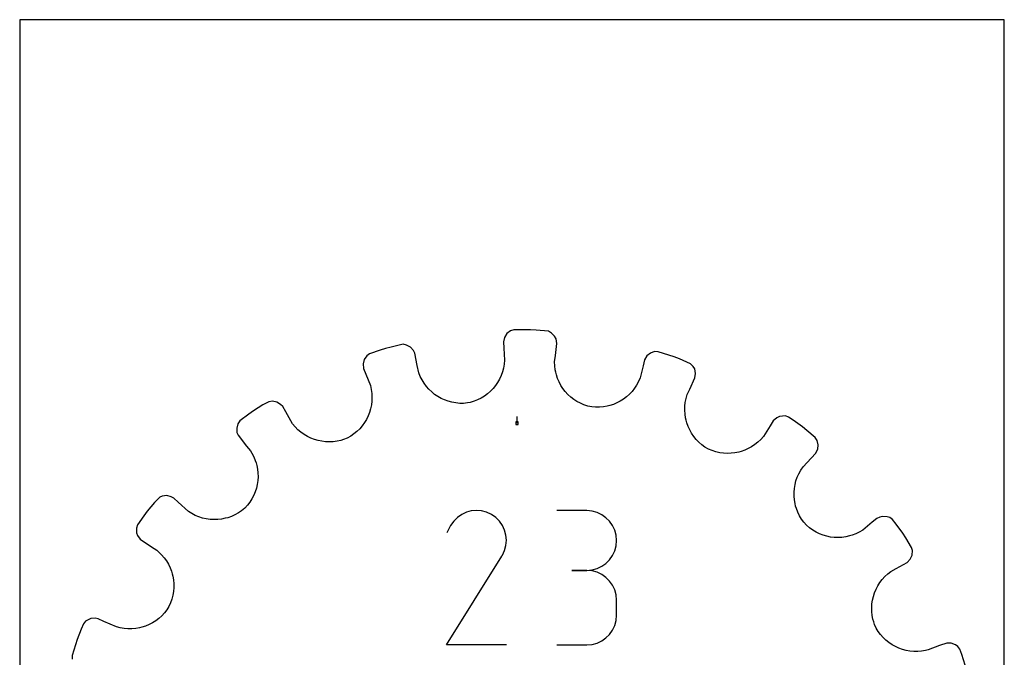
# Model space of a CAD drawing. Extents: x 0 to 216, y 0 to 279.
# Tile 2 of 2: x 0 to 216, y 140 to 279. Entities that reach past the tile are written whole.
import ezdxf

# ---------------------------------------------------------------- set-up
doc = ezdxf.new("R2010")
doc.units = 0

msp = doc.modelspace()

# ---------------------------------------------------------------- linework, layer by layer
at = {"layer": 'annotation', "color": 1}
for p, q in [((109.051908, 190.959435), (109.051908, 192.388185)), ((96.931517, 170.932057), (96.001314, 170.290613)), ((97.948251, 171.400667), (96.931517, 170.932057)), ((99.026615, 171.689974), (97.948251, 171.400667)), ((100.141707, 171.793509), (99.026615, 171.689974)), ((101.268625, 171.704804), (100.141707, 171.793509)), ((102.382469, 171.417389), (101.268625, 171.704804)), ((103.458336, 170.924796), (102.382469, 171.417389)), ((104.420584, 170.241508), (103.458336, 170.924796)), ((103.458336, 170.924796), (103.458336, 170.924796)), ((124.328111, 171.760015), (117.779579, 171.760015)), ((125.50588, 171.654301), (124.328111, 171.760015)), ((126.61412, 171.349649), (125.50588, 171.654301)), ((127.634397, 170.864795), (126.61412, 171.349649)), ((128.548281, 170.218478), (127.634397, 170.864795)), ((94.500108, 168.5151), (93.640162, 166.865484)), ((95.182544, 169.482804), (94.500108, 168.5151)), ((96.001314, 170.290613), (95.182544, 169.482804)), ((105.225128, 169.421565), (104.420584, 170.241508)), ((105.864814, 168.490099), (105.225128, 169.421565)), ((106.332487, 167.472239), (105.864814, 168.490099)), ((129.337337, 169.429435), (128.548281, 170.218478)), ((129.983134, 168.516401), (129.337337, 169.429435)), ((130.467239, 167.498114), (129.983134, 168.516401)), ((106.620995, 166.393114), (106.332487, 167.472239)), ((106.723184, 165.277855), (106.620995, 166.393114)), ((130.771219, 166.393312), (130.467239, 167.498114)), ((130.876642, 165.220731), (130.771219, 166.393312)), ((106.339986, 163.039452), (106.631899, 164.151591)), ((106.631899, 164.151591), (106.723184, 165.277855)), ((130.771219, 164.042645), (130.876642, 165.220731)), ((130.876642, 165.220731), (130.876642, 165.220731)), ((105.815787, 161.921022), (105.828017, 161.943186)), ((105.828017, 161.943186), (105.840293, 161.966568)), ((105.840293, 161.966568), (106.339986, 163.039452)), ((105.840293, 161.966568), (105.840293, 161.966568)), ((129.983134, 161.912047), (130.467239, 162.933555)), ((130.467239, 162.933555), (130.771219, 164.042645)), ((93.621669, 142.30433), (105.723784, 161.787182)), ((105.723784, 161.787182), (105.738251, 161.805084)), ((105.723784, 161.787182), (105.723784, 161.787182)), ((105.738251, 161.805084), (105.752125, 161.823139)), ((105.752125, 161.823139), (105.765497, 161.841498)), ((105.765497, 161.841498), (105.778457, 161.860313)), ((105.778457, 161.860313), (105.791098, 161.879738)), ((105.791098, 161.879738), (105.803511, 161.899923)), ((105.803511, 161.899923), (105.815787, 161.921022)), ((127.634397, 159.558858), (128.548281, 160.206113)), ((128.548281, 160.206113), (129.337337, 160.996705)), ((129.337337, 160.996705), (129.983134, 161.912047)), ((124.328111, 158.662953), (121.049222, 158.662953)), ((121.049222, 158.662953), (124.328111, 158.662953)), ((124.328111, 158.662953), (125.50588, 158.768693)), ((125.50588, 158.557238), (124.328111, 158.662953)), ((124.328111, 158.662953), (124.328111, 158.662953)), ((125.50588, 158.768693), (126.61412, 159.073523)), ((126.61412, 158.252586), (125.50588, 158.557238)), ((126.61412, 159.073523), (127.634397, 159.558858)), ((127.634397, 157.767733), (126.61412, 158.252586)), ((128.548281, 157.121416), (127.634397, 157.767733)), ((129.337337, 156.332372), (128.548281, 157.121416)), ((129.983134, 155.419338), (129.337337, 156.332372)), ((130.467239, 154.401052), (129.983134, 155.419338)), ((130.771219, 153.29625), (130.467239, 154.401052)), ((130.876642, 152.123668), (130.771219, 153.29625)), ((130.876642, 148.844779), (130.876642, 152.123668)), ((130.876642, 152.123668), (130.876642, 152.123668)), ((130.467239, 146.56665), (130.771219, 147.671711)), ((130.771219, 147.671711), (130.876642, 148.844779)), ((129.337337, 144.635314), (129.983134, 145.548287)), ((129.983134, 145.548287), (130.467239, 146.56665)), ((125.50588, 142.411148), (126.61412, 142.715648)), ((126.61412, 142.715648), (127.634397, 143.200304)), ((127.634397, 143.200304), (128.548281, 143.846423)), ((128.548281, 143.846423), (129.337337, 144.635314)), ((106.718732, 142.30433), (93.621669, 142.30433)), ((117.779579, 142.305495), (124.328111, 142.305495)), ((124.328111, 142.305495), (125.50588, 142.411148)), ((124.328111, 142.305495), (124.328111, 142.305495))]:
    msp.add_line(p, q, dxfattribs=at)
at = {"layer": 'boundary', "color": 5}
for p, q in [((106.293065, 209.748071), (106.070352, 208.762199)), ((106.824876, 210.574172), (106.293065, 209.748071)), ((107.604493, 211.173586), (106.824876, 210.574172)), ((108.316122, 211.397854), (107.604493, 211.173586)), ((109.547503, 211.410685), (108.316122, 211.397854)), ((112.007266, 211.436317), (109.547503, 211.410685)), ((113.235859, 211.35246), (112.007266, 211.436317)), ((115.922742, 211.09663), (113.235859, 211.35246)), ((116.635607, 210.705483), (115.922742, 211.09663)), ((117.29247, 209.991212), (116.635607, 210.705483)), ((117.614804, 209.421196), (117.29247, 209.991212)), ((80.224227, 207.338126), (79.057072, 206.945581)), ((81.418505, 207.638197), (80.224227, 207.338126)), ((84.052751, 208.225354), (81.418505, 207.638197)), ((84.851744, 208.073446), (84.052751, 208.225354)), ((85.697367, 207.597326), (84.851744, 208.073446)), ((86.335139, 206.855446), (85.697367, 207.597326)), ((106.070352, 208.762199), (106.154662, 207.413773)), ((106.154662, 207.413773), (106.323076, 204.720204)), ((117.456605, 205.744882), (117.780093, 208.424134)), ((117.780093, 208.424134), (117.614804, 209.421196)), ((76.118312, 205.728022), (75.561773, 204.916951)), ((76.725604, 206.161447), (76.118312, 205.728022)), ((79.057072, 206.945581), (76.725604, 206.161447)), ((86.645235, 206.25765), (86.335139, 206.855446)), ((87.16548, 203.609582), (86.645235, 206.25765)), ((117.294664, 204.403622), (117.456605, 205.744882)), ((137.544593, 205.671668), (137.028512, 204.803495)), ((138.306217, 206.29384), (137.544593, 205.671668)), ((139.232808, 206.622774), (138.306217, 206.29384)), ((139.978733, 206.61607), (139.232808, 206.622774)), ((141.153841, 206.247776), (139.978733, 206.61607)), ((143.501194, 205.512085), (141.153841, 206.247776)), ((144.643763, 205.052707), (143.501194, 205.512085)), ((75.561773, 204.916951), (75.311151, 203.966868)), ((75.311151, 203.966868), (75.404076, 202.960579)), ((75.404076, 202.960579), (76.396578, 200.451026)), ((87.525549, 202.007699), (87.16548, 203.609582)), ((106.090444, 202.990462), (105.866359, 202.162041)), ((106.243507, 203.844001), (106.090444, 202.990462)), ((106.323076, 204.720204), (106.243507, 203.844001)), ((117.32299, 203.523994), (117.294664, 204.403622)), ((117.426487, 202.662624), (117.32299, 203.523994)), ((136.691987, 203.494951), (136.019756, 200.881051)), ((137.028512, 204.803495), (136.691987, 203.494951)), ((147.120085, 203.979089), (144.643763, 205.052707)), ((147.677189, 203.38676), (147.120085, 203.979089)), ((148.016066, 202.825957), (147.677189, 203.38676)), ((87.84622, 201.193262), (87.525549, 202.007699)), ((88.23147, 200.420112), (87.84622, 201.193262)), ((105.574811, 201.362871), (105.218923, 200.596582)), ((105.866359, 202.162041), (105.574811, 201.362871)), ((117.543264, 202.102534), (117.426487, 202.662624)), ((117.683381, 201.550403), (117.543264, 202.102534)), ((117.950245, 200.745331), (117.683381, 201.550403)), ((136.019756, 200.881051), (135.673375, 200.072294)), ((146.924922, 198.415014), (148.060645, 200.863343)), ((148.211439, 201.862654), (148.016066, 202.825957)), ((148.060645, 200.863343), (148.211439, 201.862654)), ((76.396578, 200.451026), (76.893435, 199.194721)), ((76.893435, 199.194721), (77.088701, 198.336764)), ((88.67725, 199.690462), (88.23147, 200.420112)), ((89.179913, 199.007319), (88.67725, 199.690462)), ((89.735433, 198.372886), (89.179913, 199.007319)), ((104.325491, 199.174671), (103.794619, 198.526812)), ((104.801492, 199.866205), (104.325491, 199.174671)), ((105.218923, 200.596582), (104.801492, 199.866205)), ((118.282444, 199.97023), (117.950245, 200.745331)), ((118.677157, 199.228926), (118.282444, 199.97023)), ((119.131437, 198.524804), (118.677157, 199.228926)), ((135.263902, 199.307895), (134.794733, 198.589055)), ((135.673375, 200.072294), (135.263902, 199.307895)), ((77.088701, 198.336764), (77.206496, 197.477615)), ((77.206496, 197.477615), (77.249395, 196.620602)), ((77.249395, 196.620602), (77.219199, 195.770446)), ((90.339815, 197.789599), (89.735433, 198.372886)), ((90.989363, 197.260238), (90.339815, 197.789599)), ((91.680209, 196.787669), (90.989363, 197.260238)), ((92.408543, 196.374241), (91.680209, 196.787669)), ((101.901648, 196.875929), (101.18117, 196.435134)), ((102.579768, 197.374097), (101.901648, 196.875929)), ((103.211741, 197.92563), (102.579768, 197.374097)), ((103.794619, 198.526812), (103.211741, 197.92563)), ((119.642448, 197.86195), (119.131437, 198.524804)), ((120.207087, 197.243324), (119.642448, 197.86195)), ((120.822909, 196.673308), (120.207087, 197.243324)), ((121.486707, 196.155177), (120.822909, 196.673308)), ((133.072441, 196.734603), (132.406432, 196.224489)), ((133.695131, 197.300332), (133.072441, 196.734603)), ((134.270592, 197.919264), (133.695131, 197.300332)), ((134.794733, 198.589055), (134.270592, 197.919264)), ((146.111535, 196.344123), (146.356367, 197.189357)), ((146.356367, 197.189357), (146.924922, 198.415014)), ((53.346737, 194.92681), (51.262817, 193.619764)), ((54.63017, 195.646396), (53.346737, 194.92681)), ((55.436882, 195.748965), (54.63017, 195.646396)), ((56.388032, 195.557319), (55.436882, 195.748965)), ((57.22381, 195.048792), (56.388032, 195.557319)), ((57.703574, 194.576059), (57.22381, 195.048792)), ((58.36096, 193.395718), (57.703574, 194.576059)), ((77.117477, 194.931371), (76.946492, 194.107555)), ((77.219199, 195.770446), (77.117477, 194.931371)), ((93.170244, 196.022203), (92.408543, 196.374241)), ((93.961615, 195.734582), (93.170244, 196.022203)), ((94.778804, 195.513746), (93.961615, 195.734582)), ((95.617962, 195.362551), (94.778804, 195.513746)), ((96.475205, 195.283375), (95.617962, 195.362551)), ((97.346298, 195.278276), (96.475205, 195.283375)), ((98.219122, 195.368347), (97.346298, 195.278276)), ((98.792984, 195.487691), (98.219122, 195.368347)), ((99.623717, 195.737397), (98.792984, 195.487691)), ((100.42075, 196.054204), (99.623717, 195.737397)), ((101.18117, 196.435134), (100.42075, 196.054204)), ((122.195585, 195.692541), (121.486707, 196.155177)), ((122.946841, 195.289409), (122.195585, 195.692541)), ((123.737549, 194.949155), (122.946841, 195.289409)), ((124.564721, 194.675449), (123.737549, 194.949155)), ((125.422722, 194.491409), (124.564721, 194.675449)), ((126.294392, 194.420832), (125.422722, 194.491409)), ((127.157884, 194.426477), (126.294392, 194.420832)), ((128.008736, 194.505461), (127.157884, 194.426477)), ((128.84315, 194.655804), (128.008736, 194.505461)), ((129.390723, 194.78697), (128.84315, 194.655804)), ((130.189483, 195.05111), (129.390723, 194.78697)), ((130.960979, 195.380345), (130.189483, 195.05111)), ((131.701365, 195.772231), (130.960979, 195.380345)), ((132.406432, 196.224489), (131.701365, 195.772231)), ((145.832034, 193.789533), (145.850903, 194.639571)), ((145.850903, 194.639571), (145.943548, 195.492653)), ((145.943548, 195.492653), (146.111535, 196.344123)), ((50.274158, 192.88558), (48.299248, 191.418999)), ((51.262817, 193.619764), (50.274158, 192.88558)), ((59.854261, 190.806075), (58.36096, 193.395718)), ((76.402603, 192.523325), (76.034136, 191.771058)), ((76.70723, 193.303555), (76.402603, 192.523325)), ((76.946492, 194.107555), (76.70723, 193.303555)), ((145.885033, 192.945867), (145.832034, 193.789533)), ((146.008105, 192.113358), (145.885033, 192.945867)), ((166.618044, 192.375577), (166.007479, 192.138408)), ((167.251617, 192.503167), (166.618044, 192.375577)), ((167.906655, 192.520868), (167.251617, 192.503167)), ((168.614142, 192.284138), (167.906655, 192.520868)), ((169.617889, 191.570709), (168.614142, 192.284138)), ((47.85525, 190.819445), (47.577148, 189.876155)), ((48.299248, 191.418999), (47.85525, 190.819445)), ((60.410975, 190.130674), (59.854261, 190.806075)), ((61.016226, 189.514408), (60.410975, 190.130674)), ((75.112388, 190.368189), (74.563587, 189.725799)), ((75.603526, 191.051223), (75.112388, 190.368189)), ((76.034136, 191.771058), (75.603526, 191.051223)), ((146.136084, 191.568945), (146.008105, 192.113358)), ((146.28672, 191.03086), (146.136084, 191.568945)), ((146.567967, 190.242775), (146.28672, 191.03086)), ((146.913933, 189.479929), (146.567967, 190.242775)), ((164.523589, 190.331206), (163.076547, 188.05299)), ((165.247992, 191.471703), (164.523589, 190.331206)), ((166.007479, 192.138408), (165.247992, 191.471703)), ((171.622941, 190.145588), (169.617889, 191.570709)), ((172.567611, 189.355577), (171.622941, 190.145588)), ((47.577148, 189.876155), (47.632101, 188.895032)), ((47.632101, 188.895032), (47.898293, 188.276362)), ((47.898293, 188.276362), (49.750962, 185.886587)), ((61.665383, 188.958535), (61.016226, 189.514408)), ((62.354579, 188.463875), (61.665383, 188.958535)), ((63.07908, 188.031979), (62.354579, 188.463875)), ((63.83406, 187.664212), (63.07908, 188.031979)), ((72.584907, 188.087059), (71.821637, 187.650787)), ((73.297589, 188.581103), (72.584907, 188.087059)), ((73.958088, 189.128608), (73.297589, 188.581103)), ((74.563587, 189.725799), (73.958088, 189.128608)), ((147.323324, 188.747342), (146.913933, 189.479929)), ((147.794609, 188.049642), (147.323324, 188.747342)), ((148.325822, 187.390459), (147.794609, 188.049642)), ((163.076547, 188.05299), (162.497432, 187.391177)), ((174.45465, 187.777479), (172.567611, 189.355577)), ((49.750962, 185.886587), (50.611716, 184.845287)), ((64.615343, 187.361742), (63.83406, 187.664212)), ((65.41845, 187.125674), (64.615343, 187.361742)), ((66.239018, 186.957303), (65.41845, 187.125674)), ((67.072234, 186.858012), (66.239018, 186.957303)), ((67.913907, 186.82895), (67.072234, 186.858012)), ((68.75943, 186.871446), (67.913907, 186.82895)), ((69.604178, 186.986782), (68.75943, 186.871446)), ((70.443767, 187.176192), (69.604178, 186.986782)), ((70.999776, 187.335602), (70.443767, 187.176192)), ((71.821637, 187.650787), (70.999776, 187.335602)), ((148.915753, 186.775005), (148.325822, 187.390459)), ((149.562458, 186.206877), (148.915753, 186.775005)), ((150.264486, 185.690929), (149.562458, 186.206877)), ((151.023777, 185.250972), (150.264486, 185.690929)), ((160.498024, 185.777157), (159.759327, 185.36609)), ((161.203495, 186.252016), (160.498024, 185.777157)), ((161.871679, 186.790609), (161.203495, 186.252016)), ((162.497432, 187.391177), (161.871679, 186.790609)), ((174.863197, 187.153348), (174.45465, 187.777479)), ((175.086862, 186.195882), (174.863197, 187.153348)), ((174.974643, 185.218858), (175.086862, 186.195882)), ((50.611716, 184.845287), (50.911975, 184.341833)), ((50.911975, 184.341833), (51.314246, 183.569395)), ((51.314246, 183.569395), (51.644175, 182.774535)), ((151.831104, 184.914576), (151.023777, 185.250972)), ((152.653769, 184.65271), (151.831104, 184.914576)), ((153.487475, 184.464935), (152.653769, 184.65271)), ((154.327632, 184.350211), (153.487475, 184.464935)), ((155.169732, 184.30745), (154.327632, 184.350211)), ((156.009005, 184.335206), (155.169732, 184.30745)), ((156.84098, 184.432874), (156.009005, 184.335206)), ((157.66122, 184.599583), (156.84098, 184.432874)), ((158.201179, 184.740999), (157.66122, 184.599583)), ((158.992435, 185.02064), (158.201179, 184.740999)), ((159.759327, 185.36609), (158.992435, 185.02064)), ((172.686071, 182.337997), (174.522765, 184.315602)), ((174.522765, 184.315602), (174.974643, 185.218858)), ((51.644175, 182.774535), (51.824227, 182.234181)), ((51.824227, 182.234181), (51.980095, 181.68913)), ((51.980095, 181.68913), (52.14236, 180.85985)), ((171.766604, 181.347989), (172.686071, 182.337997)), ((52.14236, 180.85985), (52.233898, 180.023652)), ((52.233898, 180.023652), (52.255493, 179.184748)), ((170.497969, 179.079064), (170.849803, 179.862019)), ((170.849803, 179.862019), (171.272658, 180.619865)), ((171.272658, 180.619865), (171.766604, 181.347989)), ((52.08869, 177.519372), (51.901353, 176.701825)), ((52.206462, 178.348833), (52.08869, 177.519372)), ((52.255493, 179.184748), (52.206462, 178.348833)), ((169.866621, 176.627724), (170.006508, 177.457283)), ((170.006508, 177.457283), (170.217047, 178.276372)), ((170.217047, 178.276372), (170.497969, 179.079064)), ((31.269883, 174.937812), (30.742256, 174.726904)), ((32.233874, 175.049425), (31.269883, 174.937812)), ((33.186289, 174.823894), (32.233874, 175.049425)), ((51.322111, 175.119719), (50.930227, 174.364959)), ((51.645306, 175.900526), (51.322111, 175.119719)), ((51.901353, 176.701825), (51.645306, 175.900526)), ((169.797064, 175.791699), (169.866621, 176.627724)), ((169.797405, 174.953986), (169.797064, 175.791699)), ((169.867577, 174.119191), (169.797405, 174.953986)), ((29.536327, 173.509979), (27.958229, 171.622941)), ((30.742256, 174.726904), (29.536327, 173.509979)), ((33.788215, 174.522765), (33.186289, 174.823894)), ((34.778223, 173.603298), (33.788215, 174.522765)), ((36.998733, 171.601821), (34.778223, 173.603298)), ((49.94632, 172.949963), (49.354915, 172.299203)), ((50.471737, 173.640048), (49.94632, 172.949963)), ((50.930227, 174.364959), (50.471737, 173.640048)), ((170.007506, 173.29192), (169.867577, 174.119191)), ((170.147213, 172.749211), (170.007506, 173.29192)), ((170.310111, 172.211278), (170.147213, 172.749211)), ((27.244799, 170.619193), (25.819678, 168.614142)), ((27.958229, 171.622941), (27.244799, 170.619193)), ((37.736772, 171.131592), (36.998733, 171.601821)), ((38.502995, 170.73243), (37.736772, 171.131592)), ((39.292534, 170.404252), (38.502995, 170.73243)), ((47.200886, 170.843532), (46.424386, 170.495801)), ((47.951785, 171.259943), (47.200886, 170.843532)), ((48.671176, 171.745375), (47.951785, 171.259943)), ((49.354915, 172.299203), (48.671176, 171.745375)), ((170.611806, 171.420388), (170.310111, 172.211278)), ((170.982448, 170.652428), (170.611806, 171.420388)), ((171.421885, 169.91204), (170.982448, 170.652428)), ((25.819678, 168.614142), (25.582949, 167.906655)), ((40.100696, 170.146811), (39.292534, 170.404252)), ((40.923278, 169.959841), (40.100696, 170.146811)), ((41.754994, 169.843416), (40.923278, 169.959841)), ((42.591582, 169.797178), (41.754994, 169.843416)), ((43.428322, 169.820815), (42.591582, 169.797178)), ((44.260607, 169.914258), (43.428322, 169.820815)), ((45.083582, 170.077445), (44.260607, 169.914258)), ((45.626292, 170.217152), (45.083582, 170.077445)), ((46.424386, 170.495801), (45.626292, 170.217152)), ((171.930134, 169.204543), (171.421885, 169.91204)), ((172.5163, 168.551607), (171.930134, 169.204543)), ((173.180179, 167.982215), (172.5163, 168.551607)), ((186.92535, 169.211512), (184.845287, 167.492101)), ((187.96665, 170.072266), (186.92535, 169.211512)), ((188.58532, 170.338458), (187.96665, 170.072266)), ((189.222339, 170.490049), (188.58532, 170.338458)), ((190.19084, 170.433893), (189.222339, 170.490049)), ((190.819445, 170.248567), (190.19084, 170.433893)), ((191.419, 169.804569), (190.819445, 170.248567)), ((192.153184, 168.81591), (191.419, 169.804569)), ((193.619764, 166.841), (192.153184, 168.81591)), ((25.582949, 167.906655), (25.609511, 166.923699)), ((25.609511, 166.923699), (25.84668, 166.313133)), ((25.84668, 166.313133), (26.409698, 165.50136)), ((173.881882, 167.479125), (173.180179, 167.982215)), ((174.616751, 167.042856), (173.881882, 167.479125)), ((175.3802, 166.673887), (174.616751, 167.042856)), ((176.167843, 166.373092), (175.3802, 166.673887)), ((176.974562, 166.139967), (176.167843, 166.373092)), ((182.50704, 166.35762), (181.961988, 166.201751)), ((183.308875, 166.663438), (182.50704, 166.35762)), ((184.089799, 167.041529), (183.308875, 166.663438)), ((184.845287, 167.492101), (184.089799, 167.041529)), ((194.274084, 165.79777), (193.619764, 166.841)), ((26.409698, 165.50136), (28.91033, 163.80095)), ((177.796084, 165.975838), (176.974562, 166.139967)), ((178.627698, 165.880998), (177.796084, 165.975838)), ((179.46461, 165.855528), (178.627698, 165.880998)), ((180.302611, 165.900457), (179.46461, 165.855528)), ((181.136501, 166.015589), (180.302611, 165.900457)), ((181.961988, 166.201751), (181.136501, 166.015589)), ((195.58113, 163.71385), (194.274084, 165.79777)), ((28.91033, 163.80095), (30.050827, 163.076547)), ((30.050827, 163.076547), (30.491856, 162.690627)), ((30.491856, 162.690627), (31.112856, 162.080433)), ((31.112856, 162.080433), (31.672124, 161.426404)), ((195.285447, 161.120181), (195.693421, 162.01395)), ((195.77677, 162.993825), (195.58113, 163.71385)), ((195.693421, 162.01395), (195.77677, 162.993825)), ((31.672124, 161.426404), (32.168245, 160.733372)), ((32.168245, 160.733372), (32.600593, 160.005759)), ((32.600593, 160.005759), (32.967934, 159.248274)), ((192.218251, 159.087071), (194.576059, 160.400243)), ((194.576059, 160.400243), (195.285447, 161.120181)), ((32.967934, 159.248274), (33.269529, 158.465145)), ((33.269529, 158.465145), (33.433612, 157.930871)), ((33.433612, 157.930871), (33.575028, 157.390912)), ((189.706602, 157.299531), (190.342969, 157.889738)), ((190.342969, 157.889738), (191.03791, 158.429685)), ((191.03791, 158.429685), (192.218251, 159.087071)), ((33.575028, 157.390912), (33.718959, 156.565679)), ((33.718959, 156.565679), (33.793466, 155.730328)), ((33.793466, 155.730328), (33.797819, 154.889093)), ((188.161894, 155.273498), (188.615049, 155.987397)), ((188.615049, 155.987397), (189.130488, 156.664227)), ((189.130488, 156.664227), (189.706602, 157.299531)), ((33.731473, 154.04656), (33.592531, 153.207592)), ((33.797819, 154.889093), (33.731473, 154.04656)), ((187.189493, 152.957555), (187.447972, 153.754257)), ((187.447972, 153.754257), (187.772464, 154.527821)), ((187.772464, 154.527821), (188.161894, 155.273498)), ((33.09359, 151.558063), (32.732325, 150.756308)), ((33.380309, 152.37652), (33.09359, 151.558063)), ((33.592531, 153.207592), (33.380309, 152.37652)), ((186.82283, 150.471896), (186.875624, 151.311767)), ((186.875624, 151.311767), (186.998193, 152.141653)), ((186.998193, 152.141653), (187.189493, 152.957555)), ((31.718706, 149.334271), (31.133627, 148.706239)), ((32.252974, 150.018275), (31.718706, 149.334271)), ((32.732325, 150.756308), (32.252974, 150.018275)), ((186.841176, 149.626623), (186.82283, 150.471896)), ((186.931912, 148.780603), (186.841176, 149.626623)), ((13.968745, 146.926119), (13.509368, 145.78355)), ((14.436313, 147.507544), (13.968745, 146.926119)), ((14.997116, 147.846421), (14.436313, 147.507544)), ((15.599221, 148.081243), (14.997116, 147.846421)), ((16.574537, 148.161133), (15.599221, 148.081243)), ((17.240474, 148.060645), (16.574537, 148.161133)), ((18.466131, 147.49209), (17.240474, 148.060645)), ((21.196433, 146.27469), (18.466131, 147.49209)), ((29.119672, 147.172795), (28.375694, 146.784345)), ((29.829506, 147.624015), (29.119672, 147.172795)), ((30.502967, 148.135381), (29.829506, 147.624015)), ((31.133627, 148.706239), (30.502967, 148.135381)), ((187.096389, 147.938394), (186.931912, 148.780603)), ((187.255799, 147.382384), (187.096389, 147.938394)), ((187.440749, 146.829865), (187.255799, 147.382384)), ((187.796329, 146.02755), (187.440749, 146.829865)), ((13.509368, 145.78355), (12.591732, 143.501194)), ((22.043748, 146.055494), (21.196433, 146.27469)), ((22.895755, 145.912641), (22.043748, 146.055494)), ((23.747822, 145.844608), (22.895755, 145.912641)), ((24.595734, 145.849715), (23.747822, 145.844608)), ((25.435678, 145.926091), (24.595734, 145.849715)), ((26.262997, 146.072173), (25.435678, 145.926091)), ((26.80741, 146.200152), (26.262997, 146.072173)), ((27.603402, 146.459647), (26.80741, 146.200152)), ((28.375694, 146.784345), (27.603402, 146.459647)), ((188.251874, 145.281156), (187.796329, 146.02755)), ((188.763753, 144.585883), (188.251874, 145.281156)), ((12.591732, 143.501194), (12.223438, 142.326087)), ((189.327834, 143.943732), (188.763753, 144.585883)), ((189.940103, 143.357147), (189.327834, 143.943732)), ((190.596052, 142.827583), (189.940103, 143.357147)), ((191.291363, 142.356637), (190.596052, 142.827583)), ((203.296281, 142.730741), (201.704273, 142.202885)), ((204.28382, 142.709058), (203.296281, 142.730741)), ((205.187528, 142.35638), (204.28382, 142.709058)), ((12.223438, 142.326087), (11.487747, 139.978734)), ((192.022018, 141.946759), (191.291363, 142.356637)), ((192.783613, 141.599589), (192.022018, 141.946759)), ((193.571773, 141.316768), (192.783613, 141.599589)), ((194.382383, 141.100283), (193.571773, 141.316768)), ((195.21129, 140.952405), (194.382383, 141.100283)), ((196.054062, 140.874544), (195.21129, 140.952405)), ((196.906505, 140.868733), (196.054062, 140.874544)), ((197.764231, 140.936618), (196.906505, 140.868733)), ((198.622981, 141.080257), (197.764231, 140.936618)), ((199.19472, 141.210382), (198.622981, 141.080257)), ((201.704273, 142.202885), (199.19472, 141.210382)), ((205.728022, 141.985505), (205.187528, 142.35638)), ((206.161447, 141.378212), (205.728022, 141.985505)), ((206.553992, 140.211057), (206.161447, 141.378212)), ((11.487747, 139.978734), (11.481042, 139.232808)), ((207.338126, 137.87959), (206.553992, 140.211057))]:
    msp.add_line(p, q, dxfattribs=at)
at = {"layer": 'frame', "color": 5}
for p, q in [((215.9, 279.4), (0, 279.4)), ((0, 279.4), (0, 0)), ((215.9, 0), (215.9, 279.4))]:
    msp.add_line(p, q, dxfattribs=at)
at = {"layer": 'hole', "color": 5}
for p, q in [((109.337658, 191.245185), (108.766158, 191.245185)), ((108.766158, 191.245185), (108.766158, 190.673685)), ((108.766158, 190.673685), (109.337658, 190.673685)), ((109.337658, 190.673685), (109.337658, 191.245185))]:
    msp.add_line(p, q, dxfattribs=at)

doc.saveas('drawing.dxf')
